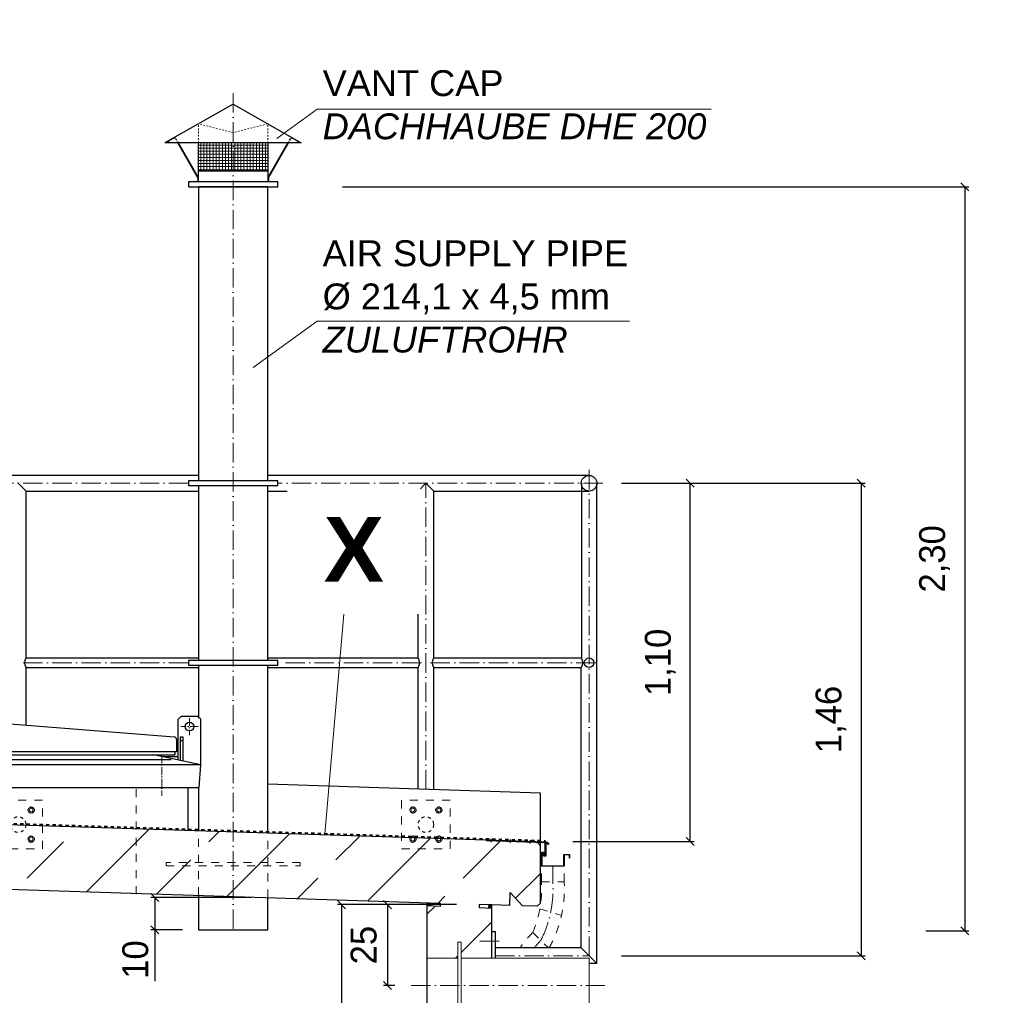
# Model space of a CAD drawing. Header units: millimetres. Extents: x -19424 to 109295, y -11926 to 8715.
# Tile 21 of 38: x -4513 to -1470, y 5700 to 8715. Entities that reach past the tile are written whole.
import ezdxf

# ---------------------------------------------------------------- set-up
doc = ezdxf.new("R2010")
doc.units = ezdxf.units.MM
doc.linetypes.add('ACAD_ISO10W100', pattern=[18, 12, -3, 0, -3])
doc.linetypes.add('JIS_02_1.0', pattern=[2, 1, -1])
doc.layers.add('Bemaßung', color=7, linetype='Continuous', lineweight=13)
doc.layers.add('Beschriftung', color=7, linetype='Continuous')
doc.styles.add('LBB3.5M1000', font='isocp.shx', dxfattribs={"height": 3.5})
doc.dimstyles.new('DIN', dxfattribs={"dimtxt": 2.5, "dimasz": 2.5, "dimexe": 1.25, "dimexo": 0.625, "dimtad": 1, "dimtih": 1, "dimdec": 4, "dimdsep": 46, "dimlunit": 6, "dimtxsty": 'Standard', "dimcen": 2.5, "dimadec": 0, "dimazin": 0, "dimtfac": 1, "dimtdec": 4, "dimtmove": 0, "dimatfit": 3, "dimfxl": 0, "dimtvp": 1, "dimtolj": 1, "dimtzin": 0, "dimarcsym": 0})

# ---------------------------------------------------------------- blocks, each defined once
blk = doc.blocks.new('_Oblique')
at = {"color": 0, "linetype": 'ByBlock', "lineweight": -2}
blk.add_line((-0.5, -0.5), (0.5, 0.5), dxfattribs=at)
blk = doc.blocks.new('*D166')
at = {"layer": 'Bemaßung', "color": 0, "lineweight": -2, "transparency": 16777216}
for p, q in [((-2653.4, 7282.4), (-1900.1, 7282.4)), ((-1912.6, 7282.4), (-1912.6, 5821.9)), ((-2653.4, 5821.9), (-1900.1, 5821.9))]:
    blk.add_line(p, q, dxfattribs=at)
at = {"layer": 'DEFPOINTS', "color": 0, "transparency": 16777216}
for p in [(-2753.4, 7282.4), (-2753.4, 5821.9), (-1912.6, 5821.9)]:
    blk.add_point(p, dxfattribs=at)
at = {"layer": 'Bemaßung', "color": 0, "lineweight": -2, "transparency": 16777216, "xscale": 25, "yscale": 25, "zscale": 25}
for p, rotation in [((-1912.6, 7282.4), 90), ((-1912.6, 5821.9), 270)]:
    blk.add_blockref('_Oblique', p, dxfattribs=dict(at, rotation=rotation))
at = {"layer": 'Bemaßung', "color": 0, "transparency": 16777216, "insert": (-2006.1, 6552.1), "char_height": 80, "attachment_point": 5, "rotation": 90}
blk.add_mtext('\\A1;1,46', dxfattribs=at)
blk = doc.blocks.new('*D16')
at = {"layer": 'Bemaßung', "color": 0, "lineweight": -2, "transparency": 16777216}
for p, q in [((-2651.9, 7282.4), (-2428.2, 7282.4)), ((-2440.7, 6174.7), (-2440.7, 7282.4)), ((-2803.4, 6174.7), (-2428.2, 6174.7))]:
    blk.add_line(p, q, dxfattribs=at)
at = {"layer": 'DEFPOINTS', "color": 0, "transparency": 16777216}
for p in [(-2751.9, 7282.4), (-2440.7, 7282.4), (-2903.4, 6174.7)]:
    blk.add_point(p, dxfattribs=at)
at = {"layer": 'Bemaßung', "color": 0, "lineweight": -2, "transparency": 16777216, "xscale": 25, "yscale": 25, "zscale": 25}
for p, rotation in [((-2440.7, 7282.4), 90), ((-2440.7, 6174.7), 270)]:
    blk.add_blockref('_Oblique', p, dxfattribs=dict(at, rotation=rotation))
at = {"layer": 'Bemaßung', "color": 0, "transparency": 16777216, "insert": (-2533.5, 6728.6), "char_height": 80, "attachment_point": 5, "rotation": 90}
blk.add_mtext('\\A1;1,10', dxfattribs=at)
blk = doc.blocks.new('*D29')
at = {"layer": 'Bemaßung', "color": 0, "lineweight": -2, "transparency": 16777216}
for p, q in [((-3163.7, 5979.8), (-3531, 5979.8)), ((-3518.5, 5979.8), (-3518.5, 3079.8)), ((-3589.9, 3079.8), (-3531, 3079.8))]:
    blk.add_line(p, q, dxfattribs=at)
at = {"layer": 'DEFPOINTS', "color": 0, "transparency": 16777216}
for p in [(-3063.7, 5979.8), (-3518.5, 3079.8), (-3489.9, 3079.8)]:
    blk.add_point(p, dxfattribs=at)
at = {"layer": 'Bemaßung', "color": 0, "lineweight": -2, "transparency": 16777216, "xscale": 25, "yscale": 25, "zscale": 25}
for p, rotation in [((-3518.5, 5979.8), 90), ((-3518.5, 3079.8), 270)]:
    blk.add_blockref('_Oblique', p, dxfattribs=dict(at, rotation=rotation))
at = {"layer": 'Bemaßung', "color": 0, "transparency": 16777216, "insert": (-3601.8, 4529.8), "char_height": 80, "attachment_point": 5, "rotation": 90}
blk.add_mtext('\\A1;2,90', dxfattribs=at)
blk = doc.blocks.new('*D47')
at = {"layer": 'Bemaßung', "color": 0, "lineweight": -2, "transparency": 16777216}
for p, q in [((-3515.2, 8198.6), (-1579.9, 8198.6)), ((-1592.4, 8198.6), (-1592.4, 5898.6)), ((-1712.6, 5898.6), (-1579.9, 5898.6))]:
    blk.add_line(p, q, dxfattribs=at)
at = {"layer": 'DEFPOINTS', "color": 0, "transparency": 16777216}
for p in [(-3715.2, 8198.6), (-1912.6, 5898.6), (-1592.4, 5898.6)]:
    blk.add_point(p, dxfattribs=at)
at = {"layer": 'Bemaßung', "color": 0, "lineweight": -2, "transparency": 16777216, "xscale": 25, "yscale": 25, "zscale": 25}
for p, rotation in [((-1592.4, 8198.6), 90), ((-1592.4, 5898.6), 270)]:
    blk.add_blockref('_Oblique', p, dxfattribs=dict(at, rotation=rotation))
at = {"layer": 'Bemaßung', "color": 0, "transparency": 16777216, "insert": (-1685.8, 7048.6), "char_height": 80, "attachment_point": 5, "rotation": 90}
blk.add_mtext('\\A1;2,30', dxfattribs=at)
blk = doc.blocks.new('*D48')
at = {"layer": 'Bemaßung', "color": 0, "lineweight": -2, "transparency": 16777216}
for p, q in [((-3796.6, 6001.8), (-4108.2, 6001.8)), ((-4095.7, 6001.8), (-4095.7, 5901.8)), ((-4010.7, 5901.8), (-4108.2, 5901.8)), ((-4095.7, 5901.8), (-4095.7, 5743.5))]:
    blk.add_line(p, q, dxfattribs=at)
at = {"layer": 'DEFPOINTS', "color": 0, "transparency": 16777216}
for p in [(-3746.6, 6001.8), (-4095.7, 5901.8), (-3960.7, 5901.8)]:
    blk.add_point(p, dxfattribs=at)
at = {"layer": 'Bemaßung', "color": 0, "lineweight": -2, "transparency": 16777216, "xscale": 25, "yscale": 25, "zscale": 25}
for p, rotation in [((-4095.7, 6001.8), 90), ((-4095.7, 5901.8), 270)]:
    blk.add_blockref('_Oblique', p, dxfattribs=dict(at, rotation=rotation))
at = {"layer": 'Bemaßung', "color": 0, "transparency": 16777216, "insert": (-4155.7, 5810.1), "char_height": 80, "attachment_point": 5, "rotation": 90}
blk.add_mtext('\\A1;10', dxfattribs=at)
blk = doc.blocks.new('*D61')
at = {"layer": 'Bemaßung', "color": 0, "lineweight": -2, "transparency": 16777216}
for p, q in [((-3353.7, 5979.8), (-3388.9, 5979.8)), ((-3376.4, 5979.8), (-3376.4, 5729.8)), ((-3353.7, 5729.8), (-3388.9, 5729.8))]:
    blk.add_line(p, q, dxfattribs=at)
at = {"layer": 'DEFPOINTS', "color": 0, "transparency": 16777216}
for p in [(-3253.7, 5979.8), (-3376.4, 5729.8), (-3253.7, 5729.8)]:
    blk.add_point(p, dxfattribs=at)
at = {"layer": 'Bemaßung', "color": 0, "lineweight": -2, "transparency": 16777216, "xscale": 25, "yscale": 25, "zscale": 25}
for p, rotation in [((-3376.4, 5979.8), 90), ((-3376.4, 5729.8), 270)]:
    blk.add_blockref('_Oblique', p, dxfattribs=dict(at, rotation=rotation))
at = {"layer": 'Bemaßung', "color": 0, "transparency": 16777216, "insert": (-3449.9, 5854.8), "char_height": 80, "attachment_point": 5, "rotation": 90}
blk.add_mtext('\\A1;25', dxfattribs=at)

msp = doc.modelspace()

# ---------------------------------------------------------------- hatches: boundary and pattern name
at = {"lineweight": 9}
h = msp.add_hatch(dxfattribs=at)
h.set_pattern_fill('NET', color=256, scale=3.010405)
h.set_pattern_definition([(0, (-2233.521, 3013.452), (0, 9.558036), []), (90, (-2233.521, 3013.452), (-9.558036, 6e-16), [])])
h.paths.add_polyline_path([(-3960.717, 8334.045), (-3746.617, 8334.045), (-3746.617, 8246.437), (-3960.717, 8246.437)])
at = {"lineweight": 13}
h = msp.add_hatch(dxfattribs=at)
h.set_pattern_fill('ANSI33', color=256, scale=50, style=0)
h.paths.add_polyline_path([(-7401.192, 6459.566), (-7391.196, 6469.562), (-7211.384, 6463.761), (-7201.192, 6453.569), (-7201.192, 6323.354), (-7190.859, 6313.02), (-6213.667, 6281.495), (-6213.667, 6378.593), (-6193.667, 6398.593), (-6073.667, 6398.593), (-6053.667, 6378.593), (-6053.667, 6076.229), (-7093.324, 6109.77), (-7093.646, 6099.775), (-7053.667, 6098.485), (-7053.667, 3079.77), (-5759.37, 3079.77), (-5759.37, 2924.77), (-5859.37, 2924.77), (-5859.37, 2914.77), (-5759.37, 2914.77), (-5759.37, 2629.77), (-5859.37, 2629.77), (-5859.37, 2619.77), (-9116.161, 2619.77), (-9116.161, 3058.804), (-7253.667, 3079.77), (-7253.667, 6104.937), (-7214.01, 6103.658), (-7213.688, 6113.653), (-7306.564, 6116.649), (-7305.274, 6156.628), (-7346.543, 6117.939), (-7391.52, 6119.39), (-7401.192, 6129.707)])
h.paths.add_polyline_path([(-2385.391, 2619.77), (-4447.37, 2619.77), (-4447.37, 2629.77), (-4547.37, 2629.77), (-4547.37, 2914.77), (-4447.37, 2914.77), (-4447.37, 2924.77), (-4547.37, 2924.77), (-4547.37, 3079.77), (-3253.667, 3079.77), (-3253.667, 5645.62), (-3158.667, 5645.62), (-3158.667, 5595.62), (-3148.667, 5595.62), (-3148.667, 5645.62), (-3053.667, 5645.62), (-3053.667, 3079.77), (-2385.391, 3072.247)])
h.paths.add_polyline_path([(-3253.667, 5813.92), (-3253.667, 5975.895), (-3213.687, 5974.605), (-3213.364, 5984.6), (-5053.667, 6043.968), (-5053.667, 6378.593), (-5033.667, 6398.593), (-4913.667, 6398.593), (-4893.667, 6378.593), (-4893.667, 6238.91), (-2913.339, 6172.024), (-2903.667, 6161.706), (-2903.667, 5984.611), (-2913.984, 5974.939), (-2958.961, 5976.39), (-2997.65, 6017.659), (-2998.94, 5977.68), (-3093.324, 5980.725), (-3093.646, 5970.732), (-3053.667, 5969.442), (-3053.667, 5813.92), (-3148.667, 5813.92), (-3148.667, 5863.92), (-3158.667, 5863.92), (-3158.667, 5813.92)])
h = msp.add_hatch(color=256)
h.dxf.hatch_style = 1
h.paths.add_polyline_path([(-3243.35, 5985.567), (-3253.667, 5985.9), (-3253.667, 5975.895), (-3243.672, 5975.572)])
h = msp.add_hatch(color=256)
h.dxf.hatch_style = 1
h.paths.add_polyline_path([(-3053.667, 5979.448), (-3063.662, 5979.77), (-3063.984, 5969.775), (-3053.667, 5969.442)])

# ---------------------------------------------------------------- linework, layer by layer
at = {"linetype": 'ACAD_ISO10W100', "lineweight": 18, "ltscale": 5}
for p, q in [((-3853.667, 8487.98), (-3853.667, 5898.577)), ((-2753.428, 5821.852), (-2753.428, 7333.486)), ((-3992.146, 7282.421), (-5743.678, 7282.421)), ((-2711.009, 7282.421), (-3715.189, 7282.421)), ((-3257.926, 6336.217), (-3257.926, 7282.421)), ((-3992.146, 6727.421), (-4508.91, 6727.421)), ((-3271.785, 6727.421), (-3715.189, 6727.421)), ((-2733.107, 6727.421), (-3246.387, 6727.421)), ((-3090.806, 5866.852), (-3031.745, 5866.852)), ((-3043.667, 5821.852), (-2753.428, 5821.852)), ((-3303.667, 5729.77), (-2704.926, 5729.77))]:
    msp.add_line(p, q, dxfattribs=at)
for p, q in [((-3853.667, 8454.461), (-4064.395, 8334.045)), ((-3853.667, 8454.461), (-3642.939, 8334.045)), ((-3642.939, 8334.045), (-4064.395, 8334.045)), ((-3962.523, 8225.858), (-4024.345, 8334.045)), ((-3960.717, 8226.226), (-4022.328, 8334.045)), ((-3960.717, 8213.629), (-3960.717, 8334.045)), ((-3746.617, 8334.045), (-3746.617, 8213.629)), ((-3746.617, 8226.226), (-3685.006, 8334.045)), ((-3744.811, 8225.858), (-3682.99, 8334.045)), ((-3962.523, 8225.858), (-3962.523, 8213.629)), ((-3746.617, 8246.437), (-3960.717, 8246.437)), ((-3744.811, 8225.858), (-3744.811, 8213.629)), ((-3960.717, 7306.571), (-5767.828, 7306.571)), ((-2753.428, 7306.571), (-3746.617, 7306.571)), ((-4493.776, 7258.271), (-4517.926, 7282.421)), ((-3257.926, 7282.421), (-3282.076, 7258.271)), ((-3233.776, 7258.271), (-3257.926, 7282.421)), ((-2776.033, 6742.371), (-2776.033, 7282.421)), ((-2729.278, 5797.702), (-2729.278, 7282.421)), ((-4493.776, 7258.271), (-3960.717, 7258.271)), ((-4493.776, 6742.371), (-4493.776, 7258.271)), ((-3746.617, 7258.271), (-3282.076, 7258.271)), ((-3282.076, 6742.371), (-3282.076, 7258.271)), ((-3233.776, 7258.271), (-2753.428, 7258.271)), ((-3233.776, 6742.371), (-3233.776, 7258.271)), ((-4493.776, 6742.371), (-3960.717, 6742.371)), ((-3746.617, 6742.371), (-3282.076, 6742.371)), ((-3233.776, 6742.371), (-2777.578, 6742.371)), ((-4493.776, 6712.471), (-3960.717, 6712.471)), ((-4493.776, 6534.865), (-4493.776, 6712.471)), ((-3746.617, 6712.471), (-3282.076, 6712.471)), ((-3282.076, 6336.996), (-3282.076, 6712.471)), ((-3233.776, 6712.471), (-2777.578, 6712.471)), ((-3233.776, 6335.438), (-3233.776, 6712.471)), ((-2777.578, 5846.002), (-2777.578, 6712.471)), ((-4653.069, 6547.608), (-4035.569, 6498.208)), ((-4013.667, 6562.656), (-4023.667, 6552.656)), ((-4023.667, 6426.748), (-4023.667, 6552.656)), ((-4013.667, 6562.656), (-3963.667, 6562.656)), ((-3953.667, 6552.656), (-3963.667, 6562.656)), ((-3953.667, 6412.123), (-3953.667, 6552.656)), ((-4028.667, 6490.732), (-4028.667, 6452.656)), ((-4023.667, 6486.656), (-4028.667, 6486.656)), ((-4017.667, 6487.656), (-4007.667, 6487.656)), ((-4028.667, 6452.656), (-4928.667, 6452.656)), ((-4033.667, 6452.656), (-4033.667, 6442.656)), ((-5000.137, 6442.656), (-4033.667, 6442.656)), ((-4992.124, 6427.996), (-4045.05, 6427.996)), ((-3953.168, 6412.081), (-4100.137, 6442.656)), ((-4033.667, 6442.656), (-4036.91, 6442.656)), ((-3953.168, 6412.081), (-4853.168, 6412.081)), ((-3958.982, 6342.323), (-3953.168, 6412.081)), ((-4858.982, 6342.323), (-3958.982, 6342.323)), ((-3993.667, 6342.323), (-3993.667, 6209.875)), ((-2903.667, 6324.788), (-3746.617, 6351.983)), ((-2903.667, 6174.71), (-2903.667, 6324.788)), ((-4893.667, 6238.91), (-3007.296, 6178.053)), ((-3057.347, 6176.666), (-3057.25, 6179.665)), ((-3055.96, 6173.117), (-3055.638, 6183.117)), ((-3054.348, 6176.57), (-3054.252, 6179.568)), ((-2996.641, 6171.203), (-2996.319, 6181.204)), ((-2935.139, 6169.219), (-2934.817, 6179.219)), ((-2998.028, 6174.753), (-2997.931, 6177.751)), ((-2995.029, 6174.656), (-2994.932, 6177.654)), ((-2936.526, 6172.769), (-2936.429, 6175.767)), ((-2933.527, 6172.672), (-2933.43, 6175.67)), ((-2903.667, 6161.706), (-2913.339, 6172.024)), ((-2903.667, 5984.611), (-2903.667, 6171.708)), ((-7093.324, 6109.77), (-3213.364, 5984.597)), ((-2998.94, 5977.68), (-2997.65, 6017.659)), ((-2997.65, 6017.659), (-2958.961, 5976.39)), ((-3253.667, 3079.77), (-3253.667, 5985.9)), ((-3213.688, 5974.605), (-3253.667, 5975.895)), ((-3243.35, 5985.567), (-3243.672, 5975.572)), ((-3213.364, 5984.6), (-3213.687, 5974.605)), ((-3093.324, 5980.727), (-3093.646, 5970.732)), ((-3093.646, 5970.732), (-3053.667, 5969.442)), ((-3053.667, 5979.448), (-3093.324, 5980.727)), ((-3063.662, 5979.77), (-3063.984, 5969.775)), ((-2998.94, 5977.68), (-3053.906, 5979.453)), ((-3053.667, 5813.92), (-3053.667, 5979.448)), ((-2913.984, 5974.939), (-2958.961, 5976.39)), ((-2903.667, 5984.611), (-2913.984, 5974.939)), ((-3053.667, 5896.852), (-3043.667, 5896.852)), ((-3043.667, 5896.852), (-3043.667, 5813.92)), ((-2777.578, 5846.002), (-3043.667, 5846.002)), ((-2777.578, 5846.002), (-2729.278, 5797.702)), ((-2729.278, 5797.702), (-2753.667, 5797.702))]:
    msp.add_line(p, q)
at = {"linetype": 'JIS_02_1.0', "lineweight": 18, "ltscale": 5}
for p, q in [((-3960.717, 8334.045), (-3960.717, 8393.29)), ((-3853.667, 8366.021), (-3960.717, 8393.29)), ((-3746.617, 8393.29), (-3853.667, 8366.021)), ((-3746.617, 8334.045), (-3746.617, 8393.29)), ((-4033.322, 8349.755), (-4060.814, 8334.045)), ((-4024.345, 8334.045), (-4033.392, 8349.715)), ((-4022.328, 8334.045), (-4032.683, 8352.167)), ((-3685.006, 8334.045), (-3674.651, 8352.167)), ((-3682.99, 8334.045), (-3673.942, 8349.715)), ((-3674.012, 8349.755), (-3646.52, 8334.045)), ((-4060.814, 8334.045), (-4061.696, 8335.588)), ((-3646.52, 8334.045), (-3645.638, 8335.588))]:
    msp.add_line(p, q, dxfattribs=at)
at = {"color": 0, "lineweight": 9}
msp.add_line((-3506.257, 6937.593), (-3570.084, 6197.26), dxfattribs=at)
at = {"linetype": 'ACAD_ISO10W100', "lineweight": 18, "ltscale": 2}
for p, q in [((-3988.667, 6556.549), (-3988.667, 6503.764)), ((-3962.275, 6530.156), (-4015.06, 6530.156)), ((-4073.667, 6440.531), (-4073.667, 6315.646))]:
    msp.add_line(p, q, dxfattribs=at)
at = {"linetype": 'JIS_02_1.0', "lineweight": 18, "ltscale": 25}
for p, q in [((-4153.667, 6011.709), (-4153.667, 6339.1)), ((-3960.717, 6008.708), (-3960.717, 6208.812)), ((-3746.513, 6001.797), (-3746.617, 6201.905))]:
    msp.add_line(p, q, dxfattribs=at)
at = {"linetype": 'JIS_02_1.0', "lineweight": 50, "ltscale": 10}
for p in [(-4891.667, 6240.847), (-2877.983, 6165.294)]:
    msp.add_line(p, (-2888.222, 6176.215), dxfattribs=at)
at = {"linetype": 'JIS_02_1.0', "lineweight": 9, "ltscale": 25}
for p, q in [((-2900.407, 6050.619), (-2900.407, 6098.644)), ((-2830.407, 6050.619), (-2830.407, 6098.644)), ((-2900.407, 6050.619), (-2830.407, 6050.619)), ((-2905.927, 5966.5), (-2838.779, 5946.723)), ((-2927.194, 5894.171), (-2879.025, 5846.002))]:
    msp.add_line(p, q, dxfattribs=at)
at = {"linetype": 'ACAD_ISO10W100', "lineweight": 9, "ltscale": 5}
msp.add_line((-2865.407, 6050.619), (-2865.407, 6098.644), dxfattribs=at)
at = {"lineweight": 13}
for p, q in [((-3158.667, 5813.92), (-3253.667, 5813.92)), ((-3053.667, 5813.92), (-3148.667, 5813.92)), ((-2753.667, 5813.92), (-3053.667, 5813.92)), ((-2753.667, 5645.62), (-2753.667, 5813.92))]:
    msp.add_line(p, q, dxfattribs=at)
for points in [[(-3715.189, 8213.629), (-3992.146, 8213.629), (-3992.146, 8198.577), (-3715.189, 8198.577), (-3715.189, 8213.629)], [(-3746.617, 7289.947), (-3746.617, 8198.577), (-3960.717, 8198.577), (-3960.717, 7289.947)], [(-3715.189, 7289.947), (-3992.146, 7289.947), (-3992.146, 7274.895), (-3715.189, 7274.895), (-3715.189, 7289.947)], [(-3960.717, 7274.895), (-3960.717, 6734.947)], [(-3746.617, 6734.947), (-3746.617, 7274.895)], [(-3715.189, 6734.947), (-3992.146, 6734.947), (-3992.146, 6719.895), (-3715.189, 6719.895), (-3715.189, 6734.947)], [(-3960.717, 6719.895), (-3960.717, 6556.483)], [(-3746.617, 6201.905), (-3746.617, 6719.895)], [(-4007.667, 6423.419), (-4007.667, 6497.656), (-4017.667, 6497.656), (-4017.667, 6425.499)], [(-4023.667, 6436.656), (-4071.296, 6436.656)], [(-3960.717, 6342.323), (-3960.717, 6208.812)], [(-2889.313, 6132.09), (-2889.313, 6171.245), (-3070.869, 6177.103), (-3070.772, 6180.101), (-2886.733, 6174.164), (-2886.733, 6129.39), (-2892.382, 6129.411), (-2897.019, 6138.09), (-2894.319, 6138.09), (-2890.819, 6132.09), (-2889.31, 6132.09)], [(-3960.717, 6008.708), (-3960.717, 5901.801), (-3746.617, 5901.801), (-3746.617, 6001.801)]]:
    msp.add_lwpolyline(points)
at = {"color": 253, "linetype": 'JIS_02_1.0', "lineweight": 9, "ltscale": 25}
for points in [[(-4592.926, 6152.244), (-4442.926, 6152.244), (-4442.926, 6302.244), (-4592.926, 6302.244)], [(-3332.926, 6152.244), (-3182.926, 6152.244), (-3182.926, 6302.244), (-3332.926, 6302.244)]]:
    msp.add_lwpolyline(points, close=True, dxfattribs=at)
at = {"color": 253, "linetype": 'JIS_02_1.0', "lineweight": 9, "ltscale": 2}
for points in [[(-4487.164, 6272.244), (-4482.376, 6279.951), (-4473.308, 6280.244), (-4468.689, 6272.244), (-4473.476, 6264.536), (-4482.545, 6264.244)], [(-3288.689, 6272.244), (-3293.476, 6279.951), (-3302.545, 6280.244), (-3307.164, 6272.244), (-3302.376, 6264.536), (-3293.308, 6264.244)], [(-3227.164, 6272.244), (-3222.376, 6279.951), (-3213.308, 6280.244), (-3208.689, 6272.244), (-3213.476, 6264.536), (-3222.545, 6264.244)], [(-4487.164, 6182.244), (-4482.376, 6174.536), (-4473.308, 6174.244), (-4468.689, 6182.244), (-4473.476, 6189.951), (-4482.545, 6190.244)], [(-3288.689, 6182.244), (-3293.476, 6174.536), (-3302.545, 6174.244), (-3307.164, 6182.244), (-3302.376, 6189.951), (-3293.308, 6190.244)], [(-3227.164, 6182.244), (-3222.376, 6174.536), (-3213.308, 6174.244), (-3208.689, 6182.244), (-3213.476, 6189.951), (-3222.545, 6190.244)]]:
    msp.add_lwpolyline(points, close=True, dxfattribs=at)
msp.add_lwpolyline([(-2899.707, 6099.344), (-2831.107, 6099.344), (-2831.107, 6134.344), (-2813.707, 6134.344), (-2813.707, 6123.644), (-2814.407, 6123.644), (-2814.407, 6133.644), (-2830.407, 6133.644), (-2830.407, 6098.644), (-2900.407, 6098.644), (-2900.407, 6141.344), (-2889.707, 6141.344), (-2889.707, 6132.644), (-2890.407, 6132.644), (-2890.407, 6140.644), (-2899.707, 6140.644)], close=True)
at = {"linetype": 'JIS_02_1.0', "lineweight": 18, "ltscale": 25}
msp.add_lwpolyline([(-4060.717, 6100.306), (-3646.617, 6100.306), (-3646.617, 6110.306), (-4060.717, 6110.306)], close=True, dxfattribs=at)
at = {"lineweight": 13}
msp.add_lwpolyline([(-3158.667, 5595.62), (-3158.667, 5863.92), (-3148.667, 5863.92), (-3148.667, 5595.62)], close=True, dxfattribs=at)
for centre, radius in [((-2753.428, 7282.421), 24.15), ((-2753.428, 6727.421), 14.95), ((-3988.667, 6530.156), 13.5)]:
    msp.add_circle(centre, radius)
at = {"color": 253, "linetype": 'JIS_02_1.0', "lineweight": 9, "ltscale": 2}
for centre, radius in [((-4477.926, 6272.244), 10), ((-4477.926, 6272.244), 5.25), ((-3297.926, 6272.244), 10), ((-3297.926, 6272.244), 5.25), ((-3217.926, 6272.244), 10), ((-3217.926, 6272.244), 5.25), ((-4477.926, 6182.244), 10), ((-4477.926, 6182.244), 5.25), ((-3297.926, 6182.244), 10), ((-3297.926, 6182.244), 5.25), ((-3217.926, 6182.244), 10), ((-3217.926, 6182.244), 5.25)]:
    msp.add_circle(centre, radius, dxfattribs=at)
at = {"color": 253, "linetype": 'JIS_02_1.0', "lineweight": 9, "ltscale": 10}
for centre in [(-4517.926, 6227.244), (-3257.926, 6227.244)]:
    msp.add_circle(centre, 24.15, dxfattribs=at)
for centre, radius, start, end in [((-4474.81, 6727.421), 24.15, 141.75338, 218.24662), ((-3301.043, 6727.421), 24.15, 321.75338, 38.24662), ((-3214.81, 6727.421), 24.15, 141.75338, 218.24662), ((-2796.544, 6727.421), 24.15, 321.75338, 38.24662), ((-4036.167, 6490.732), 7.5, 0, 85.426079)]:
    msp.add_arc(centre, radius, start, end)
at = {"linetype": 'JIS_02_1.0', "lineweight": 9, "ltscale": 25}
for centre, radius, start, end in [((-3262.876, 6032.163), 362.938, 337.653467, 2.914784), ((-3206.92, 6028.672), 377.152, 331.030723, 3.335944), ((-2710.643, 5677.62), 306.25, 135, 146.645368)]:
    msp.add_arc(centre, radius, start, end, dxfattribs=at)
at = {"linetype": 'ACAD_ISO10W100', "lineweight": 9, "ltscale": 5}
for centre, radius, start, end in [((-3226.442, 6030.033), 361.621, 333.631575, 3.263294), ((-2721.249, 5688.226), 256.25, 135, 141.99649)]:
    msp.add_arc(centre, radius, start, end, dxfattribs=at)
at = {"layer": 'Bemaßung', "lineweight": 9}
for p, q in [((-3792.078, 7640.033), (-3593.797, 7783.147)), ((-3593.797, 7783.147), (-2628.907, 7783.147))]:
    msp.add_line(p, q, dxfattribs=at)

# ---------------------------------------------------------------- texts
at = {"layer": 'Beschriftung', "lineweight": 15, "insert": (-3576.924, 8033.131), "char_height": 80, "width": 982.12199, "attachment_point": 1, "style": 'LBB3.5M1000'}
msp.add_mtext('{\\fArial|b0|i0|c0|p34;\\C256;AIR SUPPLY PIPE\\P%%C 214,1 x 4,5 mm\\P\\fArial|b0|i1|c0|p34;ZULUFTROHR}', dxfattribs=at)

# ---------------------------------------------------------------- dimensions: what is measured, and where the dimension line sits
at = {"layer": 'Bemaßung'}
for base, p1, p2, text, override, picture, middle in [((-1592.354, 5898.577), (-3715.189, 8198.577), (-1912.551, 5898.577), '2,30', {"dimscale": 10, "dimtxt": 8, "dimexo": 20, "dimgap": 2, "dimdec": 2, "dimblk1": 'Oblique', "dimblk2": 'Oblique', "dimsah": 1, "dimtdec": 2, "dimtmove": 2}, '*D47', (-1685.812, 7048.577)), ((-2440.713, 7282.421), (-2903.428, 6174.705), (-2751.883, 7282.421), '1,10', {"dimscale": 10, "dimtxt": 8, "dimexo": 10, "dimgap": 2, "dimdec": 2, "dimblk1": 'Oblique', "dimblk2": 'Oblique', "dimsah": 1, "dimtdec": 2, "dimtmove": 2}, '*D16', (-2533.55, 6728.563)), ((-1912.551, 5821.852), (-2753.428, 7282.421), (-2753.428, 5821.852), '1,46', {"dimscale": 10, "dimtxt": 8, "dimexo": 10, "dimgap": 2, "dimdec": 2, "dimblk1": 'Oblique', "dimblk2": 'Oblique', "dimsah": 1, "dimtdec": 2, "dimtmove": 2}, '*D166', (-2006.14, 6552.136)), ((-4095.693, 5901.801), (-3746.617, 6001.801), (-3960.717, 5901.801), '10', {"dimscale": 10, "dimtxt": 8, "dimexo": 5, "dimgap": 2, "dimdec": 2, "dimblk1": 'Oblique', "dimblk2": 'Oblique', "dimsah": 1, "dimtdec": 2}, '*D48', (-4095.693, 5810.134)), ((-3518.547, 3079.77), (-3063.667, 5979.77), (-3489.947, 3079.77), '2,90', {"dimscale": 10, "dimtxt": 8, "dimexo": 10, "dimgap": 2, "dimdec": 2, "dimblk1": 'Oblique', "dimblk2": 'Oblique', "dimsah": 1, "dimtdec": 2, "dimtmove": 2}, '*D29', (-3601.759, 4529.77)), ((-3376.441, 5729.77), (-3253.667, 5979.77), (-3253.667, 5729.77), '25', {"dimscale": 10, "dimtxt": 8, "dimexo": 10, "dimgap": 2, "dimdec": 2, "dimblk1": 'Oblique', "dimblk2": 'Oblique', "dimsah": 1, "dimtdec": 2, "dimtmove": 2}, '*D61', (-3449.904, 5854.77))]:
    dim = msp.add_linear_dim(base=base, p1=p1, p2=p2, angle=90, text=text, dimstyle='DIN', override=override, dxfattribs=at)
    dim.commit()
    dim.dimension.update_dxf_attribs({"geometry": picture, "text_midpoint": middle, "dimtype": 160})

# ---------------------------------------------------------------- next in the draw order: texts
at = {"layer": 'Beschriftung', "attachment_point": 1, "style": 'LBB3.5M1000', "bg_fill": 2}
for s, insert, char_height, width in [('\\pi387.94;{\\fArial|b1|i0|c0|p34;SECTION\\L\\P\\pi383.65;\\fArial|b1|i1|c0|p34;\\lSCHNITT}', (-18332.719, 8640.082), 150, 1682.94636), ('\\pi12.282;{\\fArial|b1|i0|c0|p34;X}', (-3586.08, 7177.941), 200, 210.5117)]:
    msp.add_mtext(s, dxfattribs=dict(at, insert=insert, char_height=char_height, width=width))

# ---------------------------------------------------------------- next in the draw order: texts
at = {"layer": 'Beschriftung', "insert": (-8657.725, 8640.082), "char_height": 150, "width": 1682.94636, "attachment_point": 1, "style": 'LBB3.5M1000', "bg_fill": 2}
msp.add_mtext('\\pi387.94;{\\fArial|b1|i0|c0|p34;SECTION\\L\\P\\pi383.65;\\fArial|b1|i1|c0|p34;\\lSCHNITT}', dxfattribs=at)

# ---------------------------------------------------------------- next in the draw order: linework, layer by layer
at = {"layer": 'Bemaßung', "lineweight": 9}
for p, q in [((-3719.022, 8348.151), (-3593.797, 8438.535)), ((-3593.797, 8438.535), (-2375.937, 8438.535))]:
    msp.add_line(p, q, dxfattribs=at)

# ---------------------------------------------------------------- next in the draw order: texts
at = {"layer": 'Beschriftung', "lineweight": 15, "insert": (-3576.924, 8558.927), "char_height": 80, "width": 1211.60656, "attachment_point": 1, "style": 'LBB3.5M1000'}
msp.add_mtext('{\\fArial|b0|i0|c0|p34;\\C256;VANT CAP\\P\\fArial|b0|i1|c0|p34;DACHHAUBE DHE 200}', dxfattribs=at)

doc.saveas('drawing.dxf')
